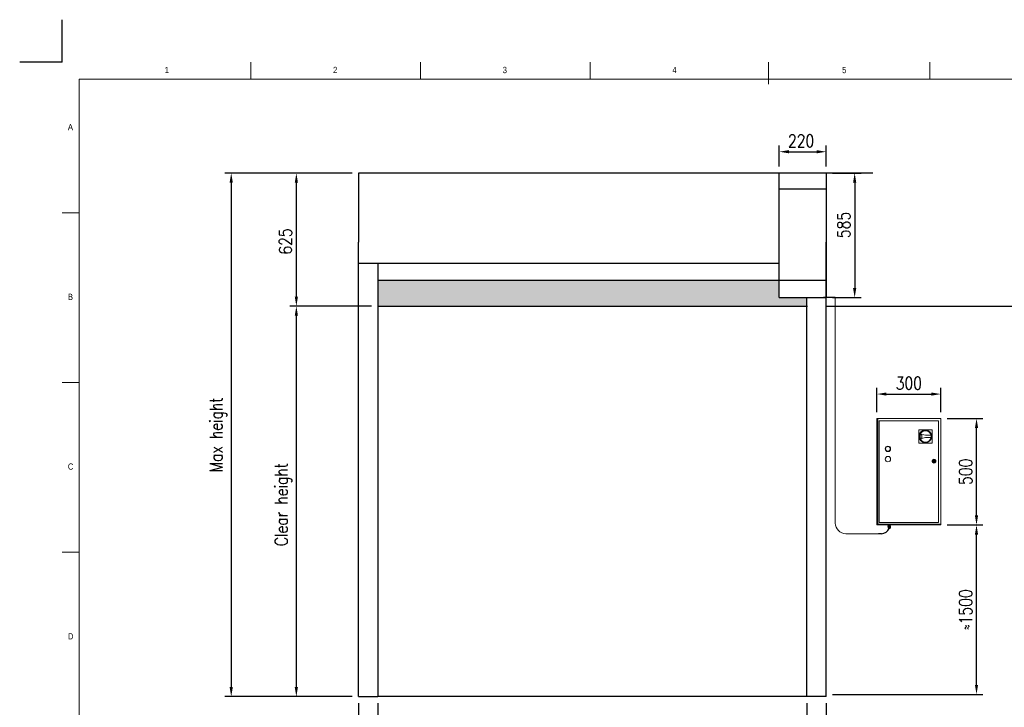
# Model space of a CAD drawing. Header units: millimetres. Extents: x 106533 to 120455, y 95328 to 100331.
# Tile 7 of 8: x 113495 to 118121, y 97102 to 100331. Entities that reach past the tile are written whole.
import ezdxf

# ---------------------------------------------------------------- set-up
doc = ezdxf.new("R2010")
doc.units = ezdxf.units.MM
doc.linetypes.add('ACAD_ISO02W100', pattern=[15, 12, -3])
for name, color, linetype in [('Disegno', 1, 'Continuous'), ('FORMAT', 7, 'Continuous'), ('Tratteggio', 4, 'ACAD_ISO02W100')]:
    doc.layers.add(name, color=color, linetype=linetype)
doc.styles.add('NYIP', font='romans.shx', dxfattribs={"width": 0.8})
doc.styles.add('SLDTEXTSTYLE0', font='GOTHIC.TTF', dxfattribs={"width": 0.913})
doc.dimstyles.new('STANDARD35', dxfattribs={"dimscale": 35, "dimtxt": 2, "dimasz": 1.5, "dimexe": 1, "dimexo": 1, "dimgap": 0.7, "dimtad": 1, "dimdec": 0, "dimdsep": 46, "dimtxsty": 'NYIP', "dimcen": 0, "dimclrd": 1, "dimclre": 1, "dimclrt": 2, "dimadec": 0, "dimazin": 0, "dimtfac": 1, "dimtdec": 0, "dimtix": 1, "dimtmove": 0, "dimatfit": 3, "dimfxl": 0, "dimtvp": 1, "dimtolj": 1, "dimtzin": 0, "dimarcsym": 0})

# ---------------------------------------------------------------- blocks, each defined once
blk = doc.blocks.new('A$C7C9C4F3F')
at = {"color": 7, "lineweight": 5}
blk.add_line((8295, 11245), (8295, 11504), dxfattribs=at)
at = {"layer": 'FORMAT', "color": 7, "lineweight": 5}
for p, q in [((2216, 11304), (2216, 11504)), ((4209, 11504), (4209, 11304)), ((6202, 11304), (6202, 11504)), ((10188, 11304), (10188, 11504)), ((16199, 11304), (199, 11304)), ((199, 11304), (199, 199)), ((199, 9738), (0, 9738)), ((0, 7745), (199, 7745)), ((0, 5752), (199, 5752))]:
    blk.add_line(p, q, dxfattribs=at)
at = {"color": 7, "lineweight": 5, "char_height": 73.8, "attachment_point": 1, "style": 'SLDTEXTSTYLE0'}
for s, insert in [('1', (1203, 11450)), ('2', (3180, 11450)), ('3', (5173, 11450)), ('4', (7166, 11450)), ('5', (9159, 11450)), ('A', (66, 10780)), ('B', (66, 8787)), ('C', (66, 6794)), ('D', (66, 4801))]:
    blk.add_mtext(s, dxfattribs=dict(at, insert=insert))
blk = doc.blocks.new('*D318')
at = {"color": 7, "lineweight": -2}
for p, q in [((117852.7, 97957.9), (118020.6, 97957.9)), ((117990.6, 97207.2), (117990.6, 97912.9)), ((117314.2, 97162.2), (118020.6, 97162.2))]:
    blk.add_line(p, q, dxfattribs=at)
at = {"color": 7}
for points in [[(117998.1, 97912.9), (117983.1, 97912.9), (117990.6, 97957.9)], [(117983.1, 97207.2), (117998.1, 97207.2), (117990.6, 97162.2)]]:
    blk.add_solid(points, dxfattribs=at)
at = {"layer": 'Defpoints', "color": 0}
for p in [(117822.7, 97957.9), (117990.6, 97957.9), (117284.2, 97162.2)]:
    blk.add_point(p, dxfattribs=at)
at = {"color": 7, "lineweight": 0, "insert": (117939.6, 97560.1), "char_height": 60, "attachment_point": 5, "rotation": 90, "style": 'NYIP'}
blk.add_mtext('\\A1;≈1500', dxfattribs=at)
blk = doc.blocks.new('*D319')
at = {"color": 7, "lineweight": -2}
for p, q in [((117853.1, 98457.9), (118020.6, 98457.9)), ((117990.6, 98002.9), (117990.6, 98412.9)), ((117853.1, 97957.9), (118020.6, 97957.9))]:
    blk.add_line(p, q, dxfattribs=at)
at = {"color": 7}
for points in [[(117998.1, 98412.9), (117983.1, 98412.9), (117990.6, 98457.9)], [(117983.1, 98002.9), (117998.1, 98002.9), (117990.6, 97957.9)]]:
    blk.add_solid(points, dxfattribs=at)
at = {"layer": 'Defpoints', "color": 0}
for p in [(117823.1, 98457.9), (117990.6, 98457.9), (117823.1, 97957.9)]:
    blk.add_point(p, dxfattribs=at)
at = {"color": 7, "lineweight": 0, "insert": (117939.6, 98207.9), "char_height": 60, "attachment_point": 5, "rotation": 90, "style": 'NYIP'}
blk.add_mtext('\\A1;500', dxfattribs=at)
blk = doc.blocks.new('*D320')
at = {"color": 7, "lineweight": -2}
for p, q in [((117194.2, 97121.7), (117194.2, 96895.7)), ((117284.2, 97121.7), (117284.2, 96895.7)), ((117149.2, 96925.7), (117104.2, 96925.7)), ((117194.2, 96925.7), (117284.2, 96925.7)), ((117284.2, 96925.7), (117493.9, 96925.7)), ((117329.2, 96925.7), (117374.2, 96925.7))]:
    blk.add_line(p, q, dxfattribs=at)
at = {"color": 7}
for points in [[(117149.2, 96918.2), (117149.2, 96933.2), (117194.2, 96925.7)], [(117329.2, 96933.2), (117329.2, 96918.2), (117284.2, 96925.7)]]:
    blk.add_solid(points, dxfattribs=at)
at = {"layer": 'Defpoints', "color": 0}
for p in [(117194.2, 97151.7), (117284.2, 97151.7), (117284.2, 96925.7)]:
    blk.add_point(p, dxfattribs=at)
at = {"color": 7, "lineweight": 0, "insert": (117434.1, 96976.7), "char_height": 60, "attachment_point": 5, "style": 'NYIP'}
blk.add_mtext('\\A1;90', dxfattribs=at)
blk = doc.blocks.new('*D321')
at = {"color": 7, "lineweight": -2}
for p, q in [((115087.2, 97121.7), (115087.2, 96895.7)), ((115177.2, 97121.7), (115177.2, 96895.7)), ((115087.2, 96925.7), (114875.5, 96925.7)), ((115042.2, 96925.7), (114997.2, 96925.7)), ((115087.2, 96925.7), (115177.2, 96925.7)), ((115222.2, 96925.7), (115267.2, 96925.7))]:
    blk.add_line(p, q, dxfattribs=at)
at = {"color": 7}
for points in [[(115042.2, 96918.2), (115042.2, 96933.2), (115087.2, 96925.7)], [(115222.2, 96933.2), (115222.2, 96918.2), (115177.2, 96925.7)]]:
    blk.add_solid(points, dxfattribs=at)
at = {"layer": 'Defpoints', "color": 0}
for p in [(115087.2, 97151.7), (115177.2, 97151.7), (115177.2, 96925.7)]:
    blk.add_point(p, dxfattribs=at)
at = {"color": 7, "lineweight": 0, "insert": (114935.3, 96976.7), "char_height": 60, "attachment_point": 5, "style": 'NYIP'}
blk.add_mtext('\\A1;90', dxfattribs=at)
blk = doc.blocks.new('*D322')
at = {"color": 7, "lineweight": -2}
for p, q in [((115177.2, 97121.7), (115177.2, 96895.7)), ((117194.2, 97121.7), (117194.2, 96895.7)), ((117149.2, 96925.7), (115222.2, 96925.7))]:
    blk.add_line(p, q, dxfattribs=at)
at = {"color": 7}
for points in [[(115222.2, 96933.2), (115222.2, 96918.2), (115177.2, 96925.7)], [(117149.2, 96918.2), (117149.2, 96933.2), (117194.2, 96925.7)]]:
    blk.add_solid(points, dxfattribs=at)
at = {"layer": 'Defpoints', "color": 0}
for p in [(115177.2, 97151.7), (117194.2, 97151.7), (115177.2, 96925.7)]:
    blk.add_point(p, dxfattribs=at)
at = {"color": 7, "lineweight": 0, "insert": (116192.2, 96976.7), "char_height": 60, "attachment_point": 5, "style": 'NYIP'}
blk.add_mtext('\\A1;Clear width', dxfattribs=at)
blk = doc.blocks.new('*D323')
at = {"color": 7, "lineweight": -2}
for p, q in [((115148.9, 98985.7), (114765.2, 98985.7)), ((114795.2, 97196.7), (114795.2, 98940.7)), ((115057.2, 97151.7), (114765.2, 97151.7))]:
    blk.add_line(p, q, dxfattribs=at)
at = {"color": 7}
for points in [[(114802.7, 98940.7), (114787.7, 98940.7), (114795.2, 98985.7)], [(114787.7, 97196.7), (114802.7, 97196.7), (114795.2, 97151.7)]]:
    blk.add_solid(points, dxfattribs=at)
at = {"layer": 'Defpoints', "color": 0}
for p in [(114795.2, 98985.7), (115178.9, 98985.7), (115087.2, 97151.7)]:
    blk.add_point(p, dxfattribs=at)
at = {"color": 7, "lineweight": 0, "insert": (114734.2, 98053.8), "char_height": 60, "attachment_point": 5, "rotation": 90, "style": 'NYIP'}
blk.add_mtext('\\A1;Clear height', dxfattribs=at)
blk = doc.blocks.new('*D324')
at = {"color": 7, "lineweight": -2}
for p, q in [((115057.2, 99610.7), (114765.2, 99610.7)), ((114795.2, 99030.7), (114795.2, 99565.7)), ((115148.9, 98985.7), (114765.2, 98985.7))]:
    blk.add_line(p, q, dxfattribs=at)
at = {"color": 7}
for points in [[(114802.7, 99565.7), (114787.7, 99565.7), (114795.2, 99610.7)], [(114787.7, 99030.7), (114802.7, 99030.7), (114795.2, 98985.7)]]:
    blk.add_solid(points, dxfattribs=at)
at = {"layer": 'Defpoints', "color": 0}
for p in [(114795.2, 99610.7), (115087.2, 99610.7), (115178.9, 98985.7)]:
    blk.add_point(p, dxfattribs=at)
at = {"color": 7, "lineweight": 0, "insert": (114744.2, 99289.3), "char_height": 60, "attachment_point": 5, "rotation": 90, "style": 'NYIP'}
blk.add_mtext('\\A1;625', dxfattribs=at)
blk = doc.blocks.new('*D325')
at = {"color": 7, "lineweight": -2}
for p, q in [((117064.2, 99640.7), (117064.2, 99740.7)), ((117284.2, 99640.7), (117284.2, 99740.7)), ((117109.2, 99710.7), (117239.2, 99710.7))]:
    blk.add_line(p, q, dxfattribs=at)
at = {"color": 7}
for points in [[(117109.2, 99718.2), (117109.2, 99703.2), (117064.2, 99710.7)], [(117239.2, 99703.2), (117239.2, 99718.2), (117284.2, 99710.7)]]:
    blk.add_solid(points, dxfattribs=at)
at = {"layer": 'Defpoints', "color": 0}
for p in [(117284.2, 99710.7), (117064.2, 99610.7), (117284.2, 99610.7)]:
    blk.add_point(p, dxfattribs=at)
at = {"color": 7, "lineweight": 0, "insert": (117166.6, 99761.7), "char_height": 60, "attachment_point": 5, "style": 'NYIP'}
blk.add_mtext('\\A1;220', dxfattribs=at)
blk = doc.blocks.new('*D326')
at = {"color": 7, "lineweight": -2}
for p, q in [((117314.2, 99610.7), (117448.2, 99610.7)), ((117418.2, 99565.7), (117418.2, 99070.7)), ((117314.2, 99025.7), (117448.2, 99025.7))]:
    blk.add_line(p, q, dxfattribs=at)
at = {"color": 7}
for points in [[(117425.7, 99565.7), (117410.7, 99565.7), (117418.2, 99610.7)], [(117410.7, 99070.7), (117425.7, 99070.7), (117418.2, 99025.7)]]:
    blk.add_solid(points, dxfattribs=at)
at = {"layer": 'Defpoints', "color": 0}
for p in [(117284.2, 99610.7), (117284.2, 99025.7), (117418.2, 99025.7)]:
    blk.add_point(p, dxfattribs=at)
at = {"color": 7, "lineweight": 0, "insert": (117367.2, 99366.6), "char_height": 60, "attachment_point": 5, "rotation": 90, "style": 'NYIP'}
blk.add_mtext('\\A1;585', dxfattribs=at)
blk = doc.blocks.new('*D327')
at = {"color": 7, "lineweight": -2}
for p, q in [((117522.7, 98487.9), (117522.7, 98602.7)), ((117822.7, 98487.9), (117822.7, 98602.7)), ((117567.7, 98572.7), (117777.7, 98572.7))]:
    blk.add_line(p, q, dxfattribs=at)
at = {"color": 7}
for points in [[(117567.7, 98580.2), (117567.7, 98565.2), (117522.7, 98572.7)], [(117777.7, 98565.2), (117777.7, 98580.2), (117822.7, 98572.7)]]:
    blk.add_solid(points, dxfattribs=at)
at = {"layer": 'Defpoints', "color": 0}
for p in [(117822.7, 98572.7), (117522.7, 98457.9), (117822.7, 98457.9)]:
    blk.add_point(p, dxfattribs=at)
at = {"color": 7, "lineweight": 0, "insert": (117672.7, 98623.7), "char_height": 60, "attachment_point": 5, "style": 'NYIP'}
blk.add_mtext('\\A1;300', dxfattribs=at)
blk = doc.blocks.new('*D328')
at = {"color": 7, "lineweight": -2}
for p, q in [((115057.2, 99610.7), (114459.2, 99610.7)), ((114489.2, 99565.7), (114489.2, 97196.7)), ((115057.2, 97151.7), (114459.2, 97151.7))]:
    blk.add_line(p, q, dxfattribs=at)
at = {"color": 7}
for points in [[(114496.7, 99565.7), (114481.7, 99565.7), (114489.2, 99610.7)], [(114481.7, 97196.7), (114496.7, 97196.7), (114489.2, 97151.7)]]:
    blk.add_solid(points, dxfattribs=at)
at = {"layer": 'Defpoints', "color": 0}
for p in [(115087.2, 99610.7), (114489.2, 97151.7), (115087.2, 97151.7)]:
    blk.add_point(p, dxfattribs=at)
at = {"color": 7, "lineweight": 0, "insert": (114428.2, 98381.2), "char_height": 60, "attachment_point": 5, "rotation": 90, "style": 'NYIP'}
blk.add_mtext('\\A1;Max height', dxfattribs=at)

msp = doc.modelspace()

# ---------------------------------------------------------------- hatches: boundary and pattern name
h = msp.add_hatch(color=256)
h.set_gradient(color1=(20, 0, 0), color2=(0, 0, 0), one_color=1)
h.paths.add_polyline_path([(117064.2, 99025.7), (117064.2, 99105.7), (115177.2, 99105.7), (115177.2, 98985.7), (117194.2, 98985.7), (117194.2, 99025.7)])

# ---------------------------------------------------------------- linework, layer by layer
at = {"color": 7}
for q in [(113695.4, 100330.8), (113495.4, 100130.8)]:
    msp.add_line((113695.4, 100130.8), q, dxfattribs=at)
for p, q in [((117195.9, 99105.7), (115177.2, 99105.7)), ((115177.2, 99105.7), (115177.2, 98985.7)), ((117326.3, 99025.7), (117271.8, 99025.7)), ((115177.2, 98985.7), (117194.2, 98985.7)), ((117284.2, 98985.7), (119937.6, 98985.7)), ((117544.3, 97916.9), (117530.2, 97916.9)), ((115087.2, 97151.7), (115177.2, 97151.7)), ((117194.2, 97151.7), (115177.2, 97151.7)), ((117284.2, 97151.7), (117194.2, 97151.7))]:
    msp.add_line(p, q)
at = {"color": 7, "lineweight": 5}
for p, q in [((117326.3, 99025.7), (117326.3, 97966.5)), ((117526.5, 98457.9), (117522.7, 98457.9)), ((117522.7, 98457.9), (117522.7, 97957.9)), ((117526.5, 98457.9), (117526.5, 97961.8)), ((117822.7, 98457.9), (117526.5, 98457.9)), ((117811.8, 98447), (117533.5, 98447)), ((117533.5, 98447), (117533.5, 97968.8)), ((117811.8, 97968.8), (117811.8, 98447)), ((117822.7, 97957.9), (117822.7, 98457.9)), ((117781.8, 98405.1), (117719.4, 98404.8)), ((117719.4, 98404.8), (117719.7, 98342.4)), ((117782.1, 98342.7), (117781.8, 98405.1)), ((117750.7, 98379.5), (117726, 98384.2)), ((117726.1, 98363.1), (117750.8, 98368)), ((117733.4, 98380.8), (117727.2, 98382)), ((117727.3, 98365.3), (117733.5, 98366.6)), ((117733.5, 98366.6), (117733.4, 98380.8)), ((117733.5, 98366.6), (117733.4, 98380.8)), ((117777, 98379.7), (117750.7, 98379.5)), ((117750.8, 98368), (117777, 98368.2)), ((117719.7, 98342.4), (117782.1, 98342.7)), ((117787.6, 98259.2), (117785.7, 98259.2)), ((117785.7, 98256.6), (117787.6, 98256.6)), ((117795.6, 98259.2), (117793.7, 98259.2)), ((117793.7, 98256.6), (117795.6, 98256.6)), ((117537.8, 97957.9), (117522.7, 97957.9)), ((117522.7, 97957.9), (117822.7, 97957.9)), ((117526.5, 97961.8), (117822.7, 97961.8)), ((117530, 97957.9), (117529.7, 97957.9)), ((117529.7, 97957.9), (117529.7, 97957.9)), ((117530.6, 97957.9), (117530, 97957.9)), ((117531.5, 97957.9), (117530.6, 97957.9)), ((117532.8, 97957.9), (117531.5, 97957.9)), ((117534.3, 97957.9), (117532.8, 97957.9)), ((117533.5, 97968.8), (117811.8, 97968.8)), ((117536, 97957.9), (117534.3, 97957.9)), ((117539.6, 97957.9), (117537.8, 97957.9)), ((117541.4, 97957.9), (117539.6, 97957.9)), ((117543, 97957.9), (117541.4, 97957.9)), ((117544.5, 97957.9), (117543, 97957.9)), ((117545.8, 97957.9), (117544.5, 97957.9)), ((117546.7, 97957.9), (117545.8, 97957.9)), ((117547.4, 97957.9), (117546.7, 97957.9)), ((117547.7, 97957.9), (117547.4, 97957.9)), ((117547.7, 97957.9), (117547.7, 97957.9)), ((117570, 97957.9), (117569.7, 97957.9)), ((117569.7, 97957.9), (117569.7, 97957.9)), ((117570.6, 97957.9), (117570, 97957.9)), ((117571.5, 97957.9), (117570.6, 97957.9)), ((117572.8, 97957.9), (117571.5, 97957.9)), ((117574.3, 97957.9), (117572.8, 97957.9)), ((117574.2, 97951.4), (117574.2, 97953.9)), ((117574.2, 97953.9), (117577.3, 97953.9)), ((117574.2, 97951.4), (117577.3, 97951.4)), ((117576.4, 97951.4), (117574.2, 97951.4)), ((117576, 97957.9), (117574.3, 97957.9)), ((117575, 97943.9), (117575, 97949.4)), ((117575, 97949.4), (117580.4, 97949.4)), ((117575.3, 97942.2), (117575, 97943.9)), ((117575, 97943.9), (117577.7, 97943.9)), ((117575, 97943.9), (117575.1, 97943.9)), ((117575, 97943.9), (117575, 97943.9)), ((117575, 97943.9), (117575, 97943.9)), ((117575.1, 97943.9), (117575.2, 97943.9)), ((117575.2, 97943.9), (117575.4, 97943.9)), ((117575.5, 97942.2), (117575.3, 97942.2)), ((117575.3, 97942.2), (117575.3, 97942.2)), ((117575.4, 97943.9), (117575.7, 97943.9)), ((117575.9, 97942.2), (117575.5, 97942.2)), ((117575.7, 97943.9), (117576.1, 97943.9)), ((117575.9, 97953.9), (117575.9, 97957.9)), ((117576.4, 97942.2), (117575.9, 97942.2)), ((117577.8, 97957.9), (117576, 97957.9)), ((117576.1, 97943.9), (117576.6, 97943.9)), ((117576.4, 97949.4), (117576.4, 97951.4)), ((117576.4, 97951.4), (117576.5, 97951.4)), ((117577.1, 97942.2), (117576.4, 97942.2)), ((117576.5, 97951.4), (117576.6, 97951.4)), ((117576.6, 97951.4), (117577, 97951.4)), ((117576.6, 97943.9), (117577.1, 97943.9)), ((117576.9, 97940.9), (117576.8, 97940.9)), ((117576.8, 97940.9), (117576.9, 97940.9)), ((117577.1, 97940.9), (117576.9, 97940.9)), ((117576.9, 97940.9), (117577.1, 97940.9)), ((117577, 97951.4), (117577.5, 97951.4)), ((117577.1, 97943.9), (117577.7, 97943.9)), ((117577.9, 97942.2), (117577.1, 97942.2)), ((117577.6, 97940.9), (117577.1, 97940.9)), ((117577.1, 97940.9), (117577.6, 97940.9)), ((117577.3, 97951.4), (117577.3, 97953.9)), ((117577.3, 97953.9), (117583.6, 97953.9)), ((117577.3, 97951.4), (117583.6, 97951.4)), ((117577.5, 97951.4), (117578.2, 97951.4)), ((117578.2, 97940.9), (117577.6, 97940.9)), ((117577.6, 97940.9), (117578.2, 97940.9)), ((117577.7, 97943.9), (117580.4, 97943.9)), ((117577.7, 97943.9), (117578.4, 97943.9)), ((117579.6, 97957.9), (117577.8, 97957.9)), ((117578.8, 97942.2), (117577.9, 97942.2)), ((117578.1, 97940.9), (117578, 97940.9)), ((117578, 97940.9), (117578, 97940.9)), ((117578, 97940.9), (117578.1, 97940.9)), ((117578.5, 97940.9), (117578.1, 97940.9)), ((117578.1, 97940.9), (117578.5, 97940.9)), ((117578.2, 97951.4), (117579, 97951.4)), ((117578.9, 97940.9), (117578.2, 97940.9)), ((117578.2, 97940.9), (117578.9, 97940.9)), ((117578.4, 97943.9), (117579, 97943.9)), ((117579, 97940.9), (117578.5, 97940.9)), ((117578.5, 97940.9), (117579, 97940.9)), ((117579.7, 97942.2), (117578.8, 97942.2)), ((117579.6, 97940.9), (117578.9, 97940.9)), ((117578.9, 97940.9), (117579.6, 97940.9)), ((117579, 97951.4), (117579.8, 97951.4)), ((117579, 97943.9), (117579.7, 97943.9)), ((117579.6, 97940.9), (117579, 97940.9)), ((117579, 97940.9), (117579.6, 97940.9)), ((117581.4, 97957.9), (117579.6, 97957.9)), ((117580.4, 97940.9), (117579.6, 97940.9)), ((117579.6, 97940.9), (117580.4, 97940.9)), ((117580.3, 97940.9), (117579.6, 97940.9)), ((117579.6, 97940.9), (117580.3, 97940.9)), ((117579.7, 97943.9), (117580.4, 97943.9)), ((117580.7, 97942.2), (117579.7, 97942.2)), ((117579.8, 97951.4), (117580.6, 97951.4)), ((117580.9, 97940.9), (117580.3, 97940.9)), ((117580.3, 97940.9), (117580.9, 97940.9)), ((117580.4, 97943.9), (117580.4, 97949.4)), ((117580.4, 97949.4), (117585.8, 97949.4)), ((117580.4, 97943.9), (117583.1, 97943.9)), ((117580.4, 97943.9), (117581.1, 97943.9)), ((117581.2, 97940.9), (117580.4, 97940.9)), ((117580.4, 97940.9), (117581.2, 97940.9)), ((117580.6, 97951.4), (117581.5, 97951.4)), ((117581.6, 97942.2), (117580.7, 97942.2)), ((117581.6, 97940.9), (117580.9, 97940.9)), ((117580.9, 97940.9), (117581.6, 97940.9)), ((117581.1, 97943.9), (117581.8, 97943.9)), ((117582, 97940.9), (117581.2, 97940.9)), ((117581.2, 97940.9), (117582, 97940.9)), ((117583, 97957.9), (117581.4, 97957.9)), ((117581.5, 97951.4), (117582.3, 97951.4)), ((117582.6, 97942.2), (117581.6, 97942.2)), ((117582.1, 97940.9), (117581.6, 97940.9)), ((117581.6, 97940.9), (117582.1, 97940.9)), ((117581.8, 97943.9), (117582.5, 97943.9)), ((117582.7, 97940.9), (117582, 97940.9)), ((117582, 97940.9), (117582.7, 97940.9)), ((117582.6, 97940.9), (117582.1, 97940.9)), ((117582.1, 97940.9), (117582.6, 97940.9)), ((117582.3, 97951.4), (117583, 97951.4)), ((117582.5, 97943.9), (117583.1, 97943.9)), ((117583.4, 97942.2), (117582.6, 97942.2)), ((117582.8, 97940.9), (117582.6, 97940.9)), ((117582.6, 97940.9), (117582.8, 97940.9)), ((117583.3, 97940.9), (117582.7, 97940.9)), ((117582.7, 97940.9), (117583.3, 97940.9)), ((117582.9, 97940.9), (117582.8, 97940.9)), ((117582.8, 97940.9), (117582.9, 97940.9)), ((117584.5, 97957.9), (117583, 97957.9)), ((117583, 97951.4), (117583.6, 97951.4)), ((117583.1, 97943.9), (117585.8, 97943.9)), ((117583.1, 97943.9), (117583.7, 97943.9)), ((117583.7, 97940.9), (117583.3, 97940.9)), ((117583.3, 97940.9), (117583.7, 97940.9)), ((117584.1, 97942.2), (117583.4, 97942.2)), ((117583.6, 97951.4), (117583.6, 97953.9)), ((117583.6, 97953.9), (117586.7, 97953.9)), ((117583.6, 97951.4), (117584.1, 97951.4)), ((117583.6, 97951.4), (117586.7, 97951.4)), ((117583.7, 97943.9), (117584.3, 97943.9)), ((117584, 97940.9), (117583.7, 97940.9)), ((117583.7, 97940.9), (117584, 97940.9)), ((117584.1, 97940.9), (117584, 97940.9)), ((117584, 97940.9), (117584.1, 97940.9)), ((117584.1, 97951.4), (117584.3, 97951.4)), ((117584.7, 97942.2), (117584.1, 97942.2)), ((117584.3, 97951.4), (117584.4, 97951.4)), ((117584.3, 97943.9), (117584.7, 97943.9)), ((117584.4, 97951.4), (117584.4, 97949.4)), ((117584.4, 97951.4), (117584.4, 97951.4)), ((117586.7, 97951.4), (117584.4, 97951.4)), ((117585.8, 97957.9), (117584.5, 97957.9)), ((117584.7, 97943.9), (117585.1, 97943.9)), ((117585.2, 97942.2), (117584.7, 97942.2)), ((117584.9, 97957.9), (117584.9, 97953.9)), ((117585.1, 97943.9), (117585.4, 97943.9)), ((117585.5, 97942.2), (117585.2, 97942.2)), ((117585.4, 97943.9), (117585.7, 97943.9)), ((117585.6, 97942.2), (117585.5, 97942.2)), ((117585.8, 97943.9), (117585.6, 97942.2)), ((117585.7, 97943.9), (117585.8, 97943.9)), ((117586.7, 97957.9), (117585.8, 97957.9)), ((117585.8, 97943.9), (117585.8, 97949.4)), ((117585.8, 97943.9), (117585.8, 97943.9)), ((117585.8, 97943.9), (117585.8, 97943.9)), ((117585.8, 97943.9), (117585.8, 97943.9)), ((117587.4, 97957.9), (117586.7, 97957.9)), ((117586.7, 97951.4), (117586.7, 97953.9)), ((117587.7, 97957.9), (117587.4, 97957.9)), ((117587.7, 97957.9), (117587.7, 97957.9)), ((117610, 97957.9), (117609.7, 97957.9)), ((117609.7, 97957.9), (117609.7, 97957.9)), ((117610.6, 97957.9), (117610, 97957.9)), ((117611.5, 97957.9), (117610.6, 97957.9)), ((117612.8, 97957.9), (117611.5, 97957.9)), ((117614.3, 97957.9), (117612.8, 97957.9)), ((117616, 97957.9), (117614.3, 97957.9)), ((117617.8, 97957.9), (117616, 97957.9)), ((117619.6, 97957.9), (117617.8, 97957.9)), ((117621.4, 97957.9), (117619.6, 97957.9)), ((117623, 97957.9), (117621.4, 97957.9)), ((117624.5, 97957.9), (117623, 97957.9)), ((117625.8, 97957.9), (117624.5, 97957.9)), ((117626.7, 97957.9), (117625.8, 97957.9)), ((117627.4, 97957.9), (117626.7, 97957.9)), ((117627.7, 97957.9), (117627.4, 97957.9)), ((117627.7, 97957.9), (117627.7, 97957.9)), ((117758, 97957.9), (117757.7, 97957.9)), ((117757.7, 97957.9), (117757.7, 97957.9)), ((117758.6, 97957.9), (117758, 97957.9)), ((117759.5, 97957.9), (117758.6, 97957.9)), ((117760.8, 97957.9), (117759.5, 97957.9)), ((117762.3, 97957.9), (117760.8, 97957.9)), ((117764, 97957.9), (117762.3, 97957.9)), ((117765.8, 97957.9), (117764, 97957.9)), ((117767.6, 97957.9), (117765.8, 97957.9)), ((117769.4, 97957.9), (117767.6, 97957.9)), ((117771, 97957.9), (117769.4, 97957.9)), ((117772.5, 97957.9), (117771, 97957.9)), ((117773.8, 97957.9), (117772.5, 97957.9)), ((117774.7, 97957.9), (117773.8, 97957.9)), ((117775.4, 97957.9), (117774.7, 97957.9)), ((117775.7, 97957.9), (117775.4, 97957.9)), ((117775.7, 97957.9), (117775.7, 97957.9)), ((117798, 97957.9), (117797.7, 97957.9)), ((117797.7, 97957.9), (117797.7, 97957.9)), ((117798.6, 97957.9), (117798, 97957.9)), ((117799.5, 97957.9), (117798.6, 97957.9)), ((117800.8, 97957.9), (117799.5, 97957.9)), ((117802.3, 97957.9), (117800.8, 97957.9)), ((117804, 97957.9), (117802.3, 97957.9)), ((117805.8, 97957.9), (117804, 97957.9)), ((117807.6, 97957.9), (117805.8, 97957.9)), ((117809.4, 97957.9), (117807.6, 97957.9)), ((117811, 97957.9), (117809.4, 97957.9)), ((117812.5, 97957.9), (117811, 97957.9)), ((117813.8, 97957.9), (117812.5, 97957.9)), ((117814.7, 97957.9), (117813.8, 97957.9)), ((117815.4, 97957.9), (117814.7, 97957.9)), ((117822.7, 97957.9), (117815.4, 97957.9)), ((117815.7, 97957.9), (117815.7, 97957.9)), ((117822.7, 97957.9), (117822.7, 97961.8)), ((117376.3, 97916.9), (117530.2, 97916.9))]:
    msp.add_line(p, q, dxfattribs=at)
for centre, radius in [((117750.7, 98373.8), 29.8), ((117750.7, 98373.8), 26.9), ((117574.5, 98315.2), 12.8), ((117574.5, 98315.2), 10.9), ((117574.5, 98267.2), 12.8), ((117790.7, 98257.9), 8.96), ((117790.7, 98257.9), 7.68), ((117790.7, 98257.9), 5.12), ((117790.7, 98257.9), 1.28)]:
    msp.add_circle(centre, radius, dxfattribs=at)
for centre, radius, start, end in [((117750.7, 98373.8), 26.9, 157.1644, 203.4292), ((117750.7, 98373.8), 25, 160.703, 199.8905), ((117750.7, 98373.8), 26.9, 347.9232, 12.6704), ((117790.7, 98257.9), 5.12, 14.4775, 165.5225), ((117790.7, 98257.9), 5.12, 194.4775, 345.5225), ((117790.7, 98257.9), 3.3, 22.8511, 157.1489), ((117790.7, 98257.9), 3.3, 202.8511, 337.1489), ((117379.9, 97970.5), 53.8, 184.2365, 266.1603)]:
    msp.add_arc(centre, radius, start, end, dxfattribs=at)
msp.add_arc((117542.4, 97958.8), 42, 272.4799, 334.7883)
for points, knots in [([(117576.7, 97940.9), (117576.7, 97940.9), (117576.6, 97940.9), (117576.5, 97940.9), (117576.3, 97941), (117576, 97941.1), (117575.7, 97941.4), (117575.4, 97941.7), (117575.4, 97942), (117575.3, 97942.1)], [0, 0, 0, 0, 0.004473, 0.071345, 0.184056, 0.381389, 0.583308, 0.787337, 1, 1, 1, 1]), ([(117585.5, 97942.2), (117585.5, 97942.1), (117585.5, 97941.9), (117585.3, 97941.6), (117585.1, 97941.3), (117584.9, 97941.1), (117584.6, 97941), (117584.4, 97941), (117584.3, 97940.9), (117584.2, 97940.9), (117584.2, 97940.9)], [0, 0, 0, 0, 0.127932, 0.334083, 0.512603, 0.668158, 0.801193, 0.910237, 0.992808, 1, 1, 1, 1])]:
    msp.add_open_spline(points, degree=3, knots=knots, dxfattribs=at)
at = {"layer": 'Disegno', "color": 7}
for p, q in [((115087.2, 99610.7), (115087.2, 99285.7)), ((117504.2, 99610.7), (115087.2, 99610.7)), ((117064.2, 99025.7), (117064.2, 99610.7)), ((117284.2, 99610.7), (117284.2, 99025.7)), ((117284.2, 99535.7), (117064.2, 99535.7)), ((115087.2, 97151.7), (115087.2, 99285.7)), ((117284.2, 97151.7), (117284.2, 99285.7)), ((117064.2, 99185.7), (115087.2, 99185.7)), ((115177.2, 99185.7), (115177.2, 97151.7)), ((117284.2, 99105.7), (117064.2, 99105.7)), ((117064.2, 99025.7), (117284.2, 99025.7)), ((117194.2, 97151.7), (117194.2, 99025.7))]:
    msp.add_line(p, q, dxfattribs=at)
at = {"layer": 'Tratteggio', "color": 7, "ltscale": 40}
msp.add_line((115178.9, 98985.7), (117195.9, 98985.7), dxfattribs=at)

# ---------------------------------------------------------------- block references
at = {"xscale": 0.4, "yscale": 0.4, "zscale": 0.4}
msp.add_blockref('A$C7C9C4F3F', (113695.4, 95529.3), dxfattribs=at)

# ---------------------------------------------------------------- dimensions: what is measured, and where the dimension line sits
at = {"color": 7, "lineweight": 0}
for base, p1, p2, angle, picture, middle in [((117284.2, 99710.7), (117064.2, 99610.7), (117284.2, 99610.7), 180, '*D325', (117166.6, 99710.7)), ((114795.2, 99610.7), (115178.9, 98985.7), (115087.2, 99610.7), 90, '*D324', (114795.2, 99289.3)), ((117418.2, 99025.7), (117284.2, 99610.7), (117284.2, 99025.7), 90, '*D326', (117418.2, 99366.6)), ((115177.2, 96925.7), (115087.2, 97151.7), (115177.2, 97151.7), 180, '*D321', (114935.3, 96925.7)), ((117284.2, 96925.7), (117194.2, 97151.7), (117284.2, 97151.7), 180, '*D320', (117434.1, 96925.7))]:
    dim = msp.add_linear_dim(base=base, p1=p1, p2=p2, angle=angle, dimstyle='STANDARD35', override={"dimscale": 30, "dimclrd": 7, "dimclre": 7, "dimclrt": 7}, dxfattribs=at)
    dim.commit()
    dim.dimension.update_dxf_attribs({"geometry": picture, "text_midpoint": middle, "dimtype": 160})
for base, p1, p2, text, picture, middle in [((114489.2, 97151.7), (115087.2, 99610.7), (115087.2, 97151.7), 'Max height', '*D328', (114428.2, 98381.2)), ((117990.6, 97957.9), (117284.2, 97162.2), (117822.7, 97957.9), '≈1500', '*D318', (117939.6, 97560.1))]:
    dim = msp.add_linear_dim(base=base, p1=p1, p2=p2, angle=90, text=text, dimstyle='STANDARD35', override={"dimscale": 30, "dimclrd": 7, "dimclre": 7, "dimclrt": 7}, dxfattribs=at)
    dim.commit()
    dim.dimension.update_dxf_attribs({"geometry": picture, "text_midpoint": middle})
for base, p1, p2, angle, text, picture, middle in [((114795.2, 98985.7), (115087.2, 97151.7), (115178.9, 98985.7), 90, 'Clear height', '*D323', (114795.2, 98053.8)), ((115177.2, 96925.7), (117194.2, 97151.7), (115177.2, 97151.7), 180, 'Clear width', '*D322', (116192.2, 96925.7))]:
    dim = msp.add_linear_dim(base=base, p1=p1, p2=p2, angle=angle, text=text, dimstyle='STANDARD35', override={"dimscale": 30, "dimclrd": 7, "dimclre": 7, "dimclrt": 7}, dxfattribs=at)
    dim.commit()
    dim.dimension.update_dxf_attribs({"geometry": picture, "text_midpoint": middle, "dimtype": 160})
for base, p1, p2, angle, picture, middle in [((117822.7, 98572.7), (117522.7, 98457.9), (117822.7, 98457.9), 0, '*D327', (117672.7, 98623.7)), ((117990.6, 98457.9), (117823.1, 97957.9), (117823.1, 98457.9), 90, '*D319', (117939.6, 98207.9))]:
    dim = msp.add_linear_dim(base=base, p1=p1, p2=p2, angle=angle, dimstyle='STANDARD35', override={"dimscale": 30, "dimclrd": 7, "dimclre": 7, "dimclrt": 7}, dxfattribs=at)
    dim.commit()
    dim.dimension.update_dxf_attribs({"geometry": picture, "text_midpoint": middle})

doc.saveas('drawing.dxf')
